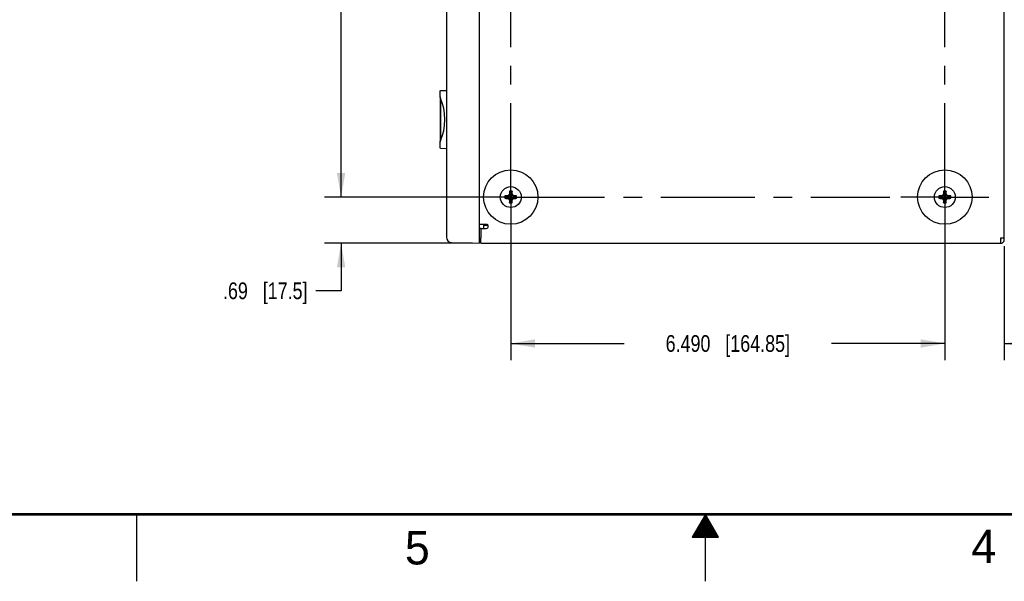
# Model space of a CAD drawing. Header units: inches. Extents: x 0 to 34, y 0 to 22.
# Tile 19 of 37: x 11.9 to 19.2, y 0 to 4.2. Entities that reach past the tile are written whole.
import ezdxf

# ---------------------------------------------------------------- set-up
doc = ezdxf.new("R2010")
doc.units = ezdxf.units.IN
doc.header["$LTSCALE"] = 1.87
doc.header["$MEASUREMENT"] = 0
doc.linetypes.add('CENTER', pattern=[0.6, 0.375, -0.075, 0.075, -0.075])
doc.layers.get('0').update_dxf_attribs({"linetype": 'CONTINUOUS'})
for name, color, linetype in [('02___PRT_ALL_AXES', 7, 'CONTINUOUS'), ('3_ALL_AXES', 7, 'CONTINUOUS'), ('DIMENSIONS', 7, 'CONTINUOUS')]:
    doc.layers.add(name, color=color, linetype=linetype)
doc.styles.get("Standard").update_dxf_attribs({"font": 'txt', "width": 0.8})
doc.styles.add('TEXTSTYLE_2', font='txt')
doc.dimstyles.new('DIMSTYLE_1', dxfattribs={"dimtxt": 0.125, "dimasz": 0.18, "dimexe": 0.18, "dimexo": 0.0625, "dimgap": 0.09, "dimtad": 0, "dimtih": 1, "dimtoh": 1, "dimlfac": 2, "dimzin": 4, "dimdsep": 46, "dimtxsty": 'STANDARD', "dimblk": '_FILLED', "dimblk1": '_FILLED', "dimblk2": '_FILLED', "dimcen": 0.09, "dimadec": 0, "dimazin": 0, "dimtfac": 1, "dimtofl": 0, "dimtmove": 0, "dimatfit": 3, "dimldrblk": '_FILLED', "dimfxl": 1, "dimtolj": 1, "dimtzin": 4, "dimarcsym": 0})
doc.dimstyles.new('DIMSTYLE_3', dxfattribs={"dimtxt": 0.125, "dimasz": 0.18, "dimexe": 0.18, "dimexo": 0.0625, "dimgap": 0.09, "dimtad": 0, "dimtih": 1, "dimtoh": 1, "dimdec": 3, "dimlfac": 2, "dimzin": 4, "dimdsep": 46, "dimtxsty": 'STANDARD', "dimblk": '_FILLED', "dimblk1": '_FILLED', "dimblk2": '_FILLED', "dimcen": 0.09, "dimadec": 0, "dimazin": 0, "dimtp": 0.001, "dimtm": 0.001, "dimtfac": 1, "dimtdec": 3, "dimtofl": 0, "dimtmove": 0, "dimatfit": 3, "dimldrblk": '_FILLED', "dimfxl": 1, "dimtolj": 1, "dimtzin": 4, "dimarcsym": 0})

# ---------------------------------------------------------------- blocks, each defined once
blk = doc.blocks.new('_FILLED')
at = {"color": 0, "linetype": 'BYBLOCK'}
blk.add_solid([(0, 0), (-1, 0.174), (-1, -0.174)], dxfattribs=at)
blk = doc.blocks.new('*D7')
at = {"layer": 'DIMENSIONS', "color": 2, "linetype": 'CONTINUOUS'}
for p, q in [((15.4831, 7.2438), (14.152, 7.2438)), ((14.277, 7.2438), (14.277, 5.1838)), ((14.277, 2.8738), (14.277, 4.7463)), ((15.4831, 2.8738), (14.152, 2.8738))]:
    blk.add_line(p, q, dxfattribs=at)
at = {"layer": 'DIMENSIONS', "color": 2, "linetype": 'CONTINUOUS', "xscale": 0.18, "yscale": 0.18, "zscale": 0.18}
for p, rotation in [((14.277, 7.2438), 90), ((14.277, 2.8738), 270)]:
    blk.add_blockref('_FILLED', p, dxfattribs=dict(at, rotation=rotation))
at = {"layer": 'DIMENSIONS', "color": 2, "linetype": 'CONTINUOUS', "insert": (14.277, 5.1213), "char_height": 0.125, "width": 0.5, "attachment_point": 2, "line_spacing_factor": 0.9}
blk.add_mtext('8.740\\P[222]', dxfattribs=at)
blk = doc.blocks.new('*D8')
at = {"layer": 'DIMENSIONS', "color": 2, "linetype": 'CONTINUOUS'}
for p, q in [((14.277, 2.8738), (14.277, 3.2338)), ((15.4831, 2.8738), (14.152, 2.8738)), ((15.2601, 2.5288), (14.152, 2.5288)), ((14.277, 2.5288), (14.277, 2.1731)), ((14.277, 2.1731), (14.0885, 2.1731))]:
    blk.add_line(p, q, dxfattribs=at)
at = {"layer": 'DIMENSIONS', "color": 2, "linetype": 'CONTINUOUS', "xscale": 0.18, "yscale": 0.18, "zscale": 0.18}
for p, rotation in [((14.277, 2.8738), 270), ((14.277, 2.5288), 90)]:
    blk.add_blockref('_FILLED', p, dxfattribs=dict(at, rotation=rotation))
at = {"layer": 'DIMENSIONS', "color": 2, "linetype": 'CONTINUOUS', "insert": (14.026, 2.2356), "char_height": 0.125, "width": 1.025, "attachment_point": 3, "line_spacing_factor": 0.9}
blk.add_mtext('.69{\\Ftxt.shx;\\W1.000000;\\H0.125000; }[17.5]', dxfattribs=at)
blk = doc.blocks.new('*D9')
at = {"layer": 'DIMENSIONS', "color": 2, "linetype": 'CONTINUOUS'}
for p, q in [((15.5456, 2.8113), (15.5456, 1.6538)), ((18.7906, 2.8113), (18.7906, 1.6538)), ((15.5456, 1.7788), (16.3931, 1.7788)), ((18.7906, 1.7788), (17.9431, 1.7788))]:
    blk.add_line(p, q, dxfattribs=at)
at = {"layer": 'DIMENSIONS', "color": 2, "linetype": 'CONTINUOUS', "xscale": 0.18, "yscale": 0.18, "zscale": 0.18, "rotation": 180}
blk.add_blockref('_FILLED', (15.5456, 1.7788), dxfattribs=at)
at = {"layer": 'DIMENSIONS', "color": 2, "linetype": 'CONTINUOUS', "xscale": 0.18, "yscale": 0.18, "zscale": 0.18}
blk.add_blockref('_FILLED', (18.7906, 1.7788), dxfattribs=at)
at = {"layer": 'DIMENSIONS', "color": 2, "linetype": 'CONTINUOUS', "insert": (17.1681, 1.8413), "char_height": 0.125, "width": 1.425, "attachment_point": 2, "line_spacing_factor": 0.9}
blk.add_mtext('6.490{\\Ftxt.shx;\\W1.000000;\\H0.125000; }[164.85]', dxfattribs=at)
blk = doc.blocks.new('*D10')
at = {"layer": 'DIMENSIONS', "color": 2, "linetype": 'CONTINUOUS'}
for p, q in [((18.7906, 2.8113), (18.7906, 1.6538)), ((19.2351, 2.5063), (19.2351, 1.6538)), ((18.7906, 1.7788), (18.4306, 1.7788)), ((19.2351, 1.7788), (19.5937, 1.7788))]:
    blk.add_line(p, q, dxfattribs=at)
at = {"layer": 'DIMENSIONS', "color": 2, "linetype": 'CONTINUOUS', "xscale": 0.18, "yscale": 0.18, "zscale": 0.18}
blk.add_blockref('_FILLED', (18.7906, 1.7788), dxfattribs=at)
at = {"layer": 'DIMENSIONS', "color": 2, "linetype": 'CONTINUOUS', "xscale": 0.18, "yscale": 0.18, "zscale": 0.18, "rotation": 180}
blk.add_blockref('_FILLED', (19.2351, 1.7788), dxfattribs=at)
at = {"layer": 'DIMENSIONS', "color": 2, "linetype": 'CONTINUOUS', "insert": (19.6562, 1.8413), "char_height": 0.125, "width": 1.025, "attachment_point": 1, "line_spacing_factor": 0.9}
blk.add_mtext('.89{\\Ftxt.shx;\\W1.000000;\\H0.125000; }[22.6]', dxfattribs=at)

msp = doc.modelspace()

# ---------------------------------------------------------------- linework, layer by layer
at = {"color": 7, "linetype": 'CONTINUOUS'}
for p, q in [((15.31202, 2.52878), (15.31202, 7.58878)), ((15.06452, 7.54334), (15.06452, 2.57423)), ((15.01802, 3.6226), (15.01802, 3.66083)), ((15.01833, 3.61885), (15.01833, 3.28972)), ((15.02047, 3.61473), (15.02047, 3.29384)), ((15.02081, 3.67001), (15.06452, 3.67077)), ((15.01802, 3.24774), (15.01802, 3.28597)), ((15.01828, 3.24314), (15.01802, 3.24774)), ((15.02081, 3.23856), (15.06452, 3.23779)), ((15.50164, 2.88291), (15.51899, 2.87836)), ((15.51899, 2.87836), (15.57219, 2.86921)), ((15.52082, 2.87836), (15.51899, 2.87836)), ((15.51899, 2.86921), (15.57219, 2.87836)), ((15.52082, 2.87836), (15.51974, 2.88349)), ((15.53362, 2.88575), (15.52082, 2.87836)), ((15.52082, 2.87836), (15.57036, 2.86921)), ((15.52082, 2.86921), (15.57036, 2.87836)), ((15.52989, 2.88948), (15.56129, 2.85808)), ((15.52989, 2.85808), (15.56129, 2.88948)), ((15.54101, 2.89855), (15.53362, 2.88575)), ((15.53588, 2.89963), (15.54101, 2.89855)), ((15.53646, 2.91773), (15.54101, 2.90038)), ((15.55017, 2.84719), (15.54101, 2.90038)), ((15.54101, 2.90038), (15.54101, 2.89855)), ((15.54101, 2.84719), (15.55017, 2.90038)), ((15.55017, 2.84902), (15.54101, 2.89855)), ((15.54101, 2.84902), (15.55017, 2.89855)), ((15.55472, 2.91773), (15.55017, 2.90038)), ((15.55017, 2.89855), (15.55017, 2.90038)), ((15.55017, 2.89855), (15.5553, 2.89963)), ((15.55756, 2.88575), (15.55017, 2.89855)), ((15.57036, 2.87836), (15.55756, 2.88575)), ((15.57144, 2.88349), (15.57036, 2.87836)), ((15.57219, 2.87836), (15.57036, 2.87836)), ((15.58953, 2.88291), (15.57219, 2.87836)), ((18.74664, 2.88291), (18.76399, 2.87836)), ((18.76399, 2.86921), (18.81719, 2.87836)), ((18.76582, 2.87836), (18.76399, 2.87836)), ((18.76399, 2.87836), (18.81719, 2.86921)), ((18.76582, 2.87836), (18.76474, 2.88349)), ((18.77862, 2.88575), (18.76582, 2.87836)), ((18.76582, 2.86921), (18.81536, 2.87836)), ((18.76582, 2.87836), (18.81536, 2.86921)), ((18.77489, 2.88948), (18.80629, 2.85808)), ((18.77489, 2.85808), (18.80629, 2.88948)), ((18.78601, 2.89855), (18.77862, 2.88575)), ((18.78088, 2.89963), (18.78601, 2.89855)), ((18.78146, 2.91773), (18.78601, 2.90038)), ((18.79517, 2.84719), (18.78601, 2.90038)), ((18.78601, 2.90038), (18.78601, 2.89855)), ((18.78601, 2.84719), (18.79517, 2.90038)), ((18.79517, 2.84902), (18.78601, 2.89855)), ((18.78601, 2.84902), (18.79517, 2.89855)), ((18.79972, 2.91773), (18.79517, 2.90038)), ((18.79517, 2.89855), (18.79517, 2.90038)), ((18.79517, 2.89855), (18.8003, 2.89963)), ((18.80256, 2.88575), (18.79517, 2.89855)), ((18.81536, 2.87836), (18.80256, 2.88575)), ((18.81644, 2.88349), (18.81536, 2.87836)), ((18.81719, 2.87836), (18.81536, 2.87836)), ((18.83453, 2.88291), (18.81719, 2.87836)), ((15.50164, 2.86465), (15.51899, 2.86921)), ((15.51899, 2.86921), (15.52082, 2.86921)), ((15.51974, 2.86407), (15.52082, 2.86921)), ((15.52082, 2.86921), (15.53362, 2.86182)), ((15.53362, 2.86182), (15.54101, 2.84902)), ((15.53588, 2.84793), (15.54101, 2.84902)), ((15.53646, 2.82984), (15.54101, 2.84719)), ((15.54101, 2.84902), (15.54101, 2.84719)), ((15.55017, 2.84902), (15.55756, 2.86182)), ((15.5553, 2.84793), (15.55017, 2.84902)), ((15.55017, 2.84719), (15.55017, 2.84902)), ((15.55472, 2.82984), (15.55017, 2.84719)), ((15.55756, 2.86182), (15.57036, 2.86921)), ((15.57036, 2.86921), (15.57219, 2.86921)), ((15.57036, 2.86921), (15.57144, 2.86407)), ((15.58953, 2.86465), (15.57219, 2.86921)), ((18.74664, 2.86465), (18.76399, 2.86921)), ((18.76399, 2.86921), (18.76582, 2.86921)), ((18.76474, 2.86407), (18.76582, 2.86921)), ((18.76582, 2.86921), (18.77862, 2.86182)), ((18.77862, 2.86182), (18.78601, 2.84902)), ((18.78088, 2.84793), (18.78601, 2.84902)), ((18.78146, 2.82984), (18.78601, 2.84719)), ((18.78601, 2.84902), (18.78601, 2.84719)), ((18.79517, 2.84902), (18.80256, 2.86182)), ((18.8003, 2.84793), (18.79517, 2.84902)), ((18.79517, 2.84719), (18.79517, 2.84902)), ((18.79972, 2.82984), (18.79517, 2.84719)), ((18.80256, 2.86182), (18.81536, 2.86921)), ((18.81536, 2.86921), (18.81719, 2.86921)), ((18.81536, 2.86921), (18.81644, 2.86407)), ((18.83453, 2.86465), (18.81719, 2.86921)), ((15.34202, 2.66978), (15.34202, 2.63978)), ((15.34202, 2.66328), (15.37333, 2.66492)), ((15.37002, 2.66475), (15.37002, 2.66756)), ((15.31202, 2.64031), (15.32259, 2.64012)), ((15.10347, 2.53424), (15.31202, 2.52878)), ((15.32271, 2.56195), (15.31202, 2.56176)), ((15.32259, 2.55626), (15.31202, 2.55571))]:
    msp.add_line(p, q, dxfattribs=at)
at = {"color": 3, "linetype": 'CONTINUOUS'}
for p, q in [((19.23509, 2.56878), (19.23509, 7.54878)), ((15.36259, 2.66978), (15.31259, 2.66978)), ((15.32259, 2.52878), (15.32259, 2.56878)), ((15.32259, 2.52878), (19.20859, 2.52878)), ((19.20859, 2.56878), (19.23506, 2.56878)), ((19.20859, 2.52878), (19.20859, 2.56878))]:
    msp.add_line(p, q, dxfattribs=at)
at = {"color": 2, "linetype": 'CONTINUOUS'}
for p, q in [((12.75002, 0), (12.75002, 0.5)), ((17.00002, 0.5), (16.90203, 0.33028)), ((16.97115, 0.45), (17.02889, 0.45)), ((16.97693, 0.46), (17.02311, 0.46)), ((16.9827, 0.47), (17.01734, 0.47)), ((16.98847, 0.48), (17.01157, 0.48)), ((16.99425, 0.49), (17.00579, 0.49)), ((17.09801, 0.33028), (17.00002, 0.5)), ((17.00002, 0), (17.00002, 0.5)), ((16.92496, 0.37), (17.07508, 0.37)), ((16.93074, 0.38), (17.0693, 0.38)), ((16.93651, 0.39), (17.06353, 0.39)), ((16.94229, 0.4), (17.05776, 0.4)), ((16.94806, 0.41), (17.05198, 0.41)), ((16.95383, 0.42), (17.04621, 0.42)), ((16.95961, 0.43), (17.04044, 0.43)), ((16.96538, 0.44), (17.03466, 0.44)), ((16.90203, 0.33028), (17.09801, 0.33028)), ((16.90764, 0.34), (17.0924, 0.34)), ((16.91342, 0.35), (17.08662, 0.35)), ((16.91919, 0.36), (17.08085, 0.36))]:
    msp.add_line(p, q, dxfattribs=at)
at = {"color": 7, "linetype": 'CONTINUOUS', "const_width": 0.02}
msp.add_lwpolyline([(0.50002, 0.5), (33.50002, 0.5)], dxfattribs=at)
at = {"color": 7, "linetype": 'CONTINUOUS'}
for centre, radius, start, end in [((15.02552, 3.6226), 0.0075, 180, 203.493503), ((14.63829, 3.45428), 0.41472, 336.506497, 23.493503), ((15.02552, 3.28597), 0.0075, 156.506497, 180), ((15.54559, 2.87378), 0.04488, 168.264587, 191.735413), ((15.52315, 2.42954), 0.45388, 91.834783, 92.715967), ((15.54356, 1.80096), 1.08279, 91.260375, 91.849111), ((15.54559, 2.87378), 0.02699, 170.236353, 189.763647), ((16.13938, 1.84508), 1.20924, 120.26678, 120.825242), ((16.57868, 2.2774), 1.21433, 149.175929, 149.732049), ((16.63064, 2.87548), 1.09503, 178.154179, 178.736335), ((16.00145, 2.89576), 0.46551, 177.295041, 178.154209), ((15.54559, 2.87378), 0.04488, 78.264587, 101.735413), ((15.54559, 2.87378), 0.02699, 80.236353, 99.763647), ((15.10134, 2.89622), 0.45388, 1.834783, 2.715967), ((14.47277, 2.87582), 1.08279, 1.260375, 1.849111), ((14.51688, 2.27999), 1.20924, 30.26678, 30.825242), ((14.94921, 1.84069), 1.21433, 59.175929, 59.732049), ((15.54729, 1.78873), 1.09503, 88.154179, 88.736335), ((15.54559, 2.87378), 0.02699, 350.236353, 9.763647), ((15.56757, 2.41792), 0.46551, 87.295041, 88.154209), ((15.54559, 2.87378), 0.04488, 348.264587, 11.735413), ((18.79059, 2.87378), 0.04488, 168.264587, 191.735413), ((18.76815, 2.42954), 0.45388, 91.834783, 92.715967), ((18.78856, 1.80096), 1.08279, 91.260375, 91.849111), ((18.79059, 2.87378), 0.02699, 170.236353, 189.763647), ((19.38438, 1.84508), 1.20924, 120.26678, 120.825242), ((19.82368, 2.2774), 1.21433, 149.175929, 149.732049), ((19.87564, 2.87548), 1.09503, 178.154179, 178.736335), ((19.24645, 2.89576), 0.46551, 177.295041, 178.154209), ((18.79059, 2.87378), 0.04488, 78.264587, 101.735413), ((18.79059, 2.87378), 0.02699, 80.236353, 99.763647), ((18.34634, 2.89622), 0.45388, 1.834783, 2.715967), ((17.71777, 2.87582), 1.08279, 1.260375, 1.849111), ((17.76188, 2.27999), 1.20924, 30.26678, 30.825242), ((18.19421, 1.84069), 1.21433, 59.175929, 59.732049), ((18.79229, 1.78873), 1.09503, 88.154179, 88.736335), ((18.79059, 2.87378), 0.02699, 350.236353, 9.763647), ((18.81257, 2.41792), 0.46551, 87.295041, 88.154209), ((18.79059, 2.87378), 0.04488, 348.264587, 11.735413), ((15.52361, 3.32965), 0.46551, 267.295041, 268.154209), ((15.54389, 3.95884), 1.09503, 268.154179, 268.736335), ((16.14197, 3.90687), 1.21433, 239.175929, 239.732049), ((16.57429, 3.46757), 1.20924, 210.26678, 210.825242), ((16.61841, 2.87175), 1.08279, 181.260375, 181.849111), ((15.98983, 2.85134), 0.45388, 181.834783, 182.715967), ((15.54559, 2.87378), 0.04488, 258.264587, 281.735413), ((15.54559, 2.87378), 0.02699, 260.236353, 279.763647), ((15.08972, 2.85181), 0.46551, 357.295041, 358.154209), ((14.46053, 2.87208), 1.09503, 358.154179, 358.736335), ((14.5125, 3.47016), 1.21433, 329.175929, 329.732049), ((14.9518, 3.90249), 1.20924, 300.26678, 300.825242), ((15.54762, 3.9466), 1.08279, 271.260375, 271.849111), ((15.56803, 3.31803), 0.45388, 271.834783, 272.715967), ((18.76861, 3.32965), 0.46551, 267.295041, 268.154209), ((18.78889, 3.95884), 1.09503, 268.154179, 268.736335), ((19.38697, 3.90687), 1.21433, 239.175929, 239.732049), ((19.81929, 3.46757), 1.20924, 210.26678, 210.825242), ((19.86341, 2.87175), 1.08279, 181.260375, 181.849111), ((19.23483, 2.85134), 0.45388, 181.834783, 182.715967), ((18.79059, 2.87378), 0.04488, 258.264587, 281.735413), ((18.79059, 2.87378), 0.02699, 260.236353, 279.763647), ((18.33472, 2.85181), 0.46551, 357.295041, 358.154209), ((17.70553, 2.87208), 1.09503, 358.154179, 358.736335), ((17.7575, 3.47016), 1.21433, 329.175929, 329.732049), ((18.1968, 3.90249), 1.20924, 300.26678, 300.825242), ((18.79262, 3.9466), 1.08279, 271.260375, 271.849111), ((18.81303, 3.31803), 0.45388, 271.834783, 272.715967), ((15.10452, 2.57423), 0.04, 180.004824, 268.494467), ((19.20859, 2.55528), 0.0025, 270, 90)]:
    msp.add_arc(centre, radius, start, end, dxfattribs=at)
at = {"color": 3, "linetype": 'CONTINUOUS'}
msp.add_arc((19.20859, 2.55528), 0.0265, 270, 31.335294, dxfattribs=at)
at = {"color": 7, "linetype": 'CONTINUOUS'}
for points, knots in [([(15.01802, 3.66083), (15.01802, 3.66236), (15.01808, 3.66449), (15.01857, 3.66705), (15.01895, 3.66806), (15.01918, 3.66848)], [0, 0, 0, 0, 0.5895376, 0.8161966, 1, 1, 1, 1]), ([(15.01918, 3.66848), (15.01931, 3.6687), (15.01956, 3.66911), (15.02004, 3.6697), (15.02051, 3.67), (15.02081, 3.67001)], [0, 0, 0, 0, 0.3395603, 0.6132984, 1, 1, 1, 1]), ([(15.01918, 3.24009), (15.01895, 3.24051), (15.01857, 3.24151), (15.01837, 3.24256), (15.01828, 3.24314)], [0, 0, 0, 0, 0.447947, 1, 1, 1, 1]), ([(15.02081, 3.23856), (15.02051, 3.23856), (15.02004, 3.23887), (15.01956, 3.23946), (15.01931, 3.23986), (15.01918, 3.24009)], [0, 0, 0, 0, 0.3867015, 0.6604396, 1, 1, 1, 1])]:
    msp.add_open_spline(points, degree=3, knots=knots, dxfattribs=at)
at = {"layer": '02___PRT_ALL_AXES', "color": 3, "linetype": 'CONTINUOUS'}
for q in [(15.36259, 2.63978), (15.32259, 2.56878)]:
    msp.add_line((15.32259, 2.63978), q, dxfattribs=at)
msp.add_arc((15.36259, 2.65478), 0.015, 270, 90, dxfattribs=at)
at = {"layer": '3_ALL_AXES', "color": 7, "linetype": 'CENTER'}
for p, q in [((15.54559, 2.87378), (15.54559, 6.80609)), ((18.79059, 2.87378), (18.79059, 6.82788)), ((15.54559, 2.87378), (15.21734, 2.87378)), ((15.54559, 2.87378), (18.3803, 2.87378)), ((15.54559, 2.87378), (15.54559, 2.54553)), ((18.79059, 2.87378), (18.46234, 2.87378)), ((18.79059, 2.87378), (19.11884, 2.87378)), ((18.79059, 2.87378), (18.79059, 2.54553))]:
    msp.add_line(p, q, dxfattribs=at)
at = {"layer": '3_ALL_AXES', "color": 7, "linetype": 'CONTINUOUS'}
for centre, radius in [((15.54559, 2.87378), 0.20325), ((18.79059, 2.87378), 0.20325), ((15.54559, 2.87378), 0.07825), ((18.79059, 2.87378), 0.07825)]:
    msp.add_circle(centre, radius, dxfattribs=at)

# ---------------------------------------------------------------- texts
at = {"color": 2, "linetype": 'CONTINUOUS', "char_height": 0.25, "width": 0.25, "attachment_point": 1, "line_spacing_factor": 0.9, "style": 'TEXTSTYLE_2'}
for s, insert in [('5', (14.75404, 0.37622)), ('4', (18.98838, 0.38692))]:
    msp.add_mtext(s, dxfattribs=dict(at, insert=insert))

# ---------------------------------------------------------------- dimensions: what is measured, and where the dimension line sits
at = {"layer": 'DIMENSIONS', "color": 2, "linetype": 'CONTINUOUS'}
for base, p1, p2, angle, dimstyle, picture, middle in [((14.27702, 2.87378), (15.48309, 7.24378), (15.48309, 2.87378), 270, 'DIMSTYLE_3', '*D7', (14.12702, 4.96503)), ((14.27702, 2.52878), (15.48309, 2.87378), (15.26009, 2.52878), 270, 'DIMSTYLE_1', '*D8', (13.3135, 2.17313)), ((18.79059, 1.77878), (19.23509, 2.50628), (18.79059, 2.81128), 180, 'DIMSTYLE_1', '*D10', (20.16866, 1.77878))]:
    dim = msp.add_linear_dim(base=base, p1=p1, p2=p2, angle=angle, dimstyle=dimstyle, dxfattribs=at)
    dim.commit()
    dim.dimension.update_dxf_attribs({"geometry": picture, "text_midpoint": middle, "dimtype": 160})
dim = msp.add_linear_dim(base=(18.79059, 1.77878), p1=(15.54559, 2.81128), p2=(18.79059, 2.81128), dimstyle='DIMSTYLE_3', dxfattribs=at)
dim.commit()
dim.dimension.update_dxf_attribs({"geometry": '*D9', "text_midpoint": (17.01809, 1.77878), "dimtype": 160})

doc.saveas('drawing.dxf')
